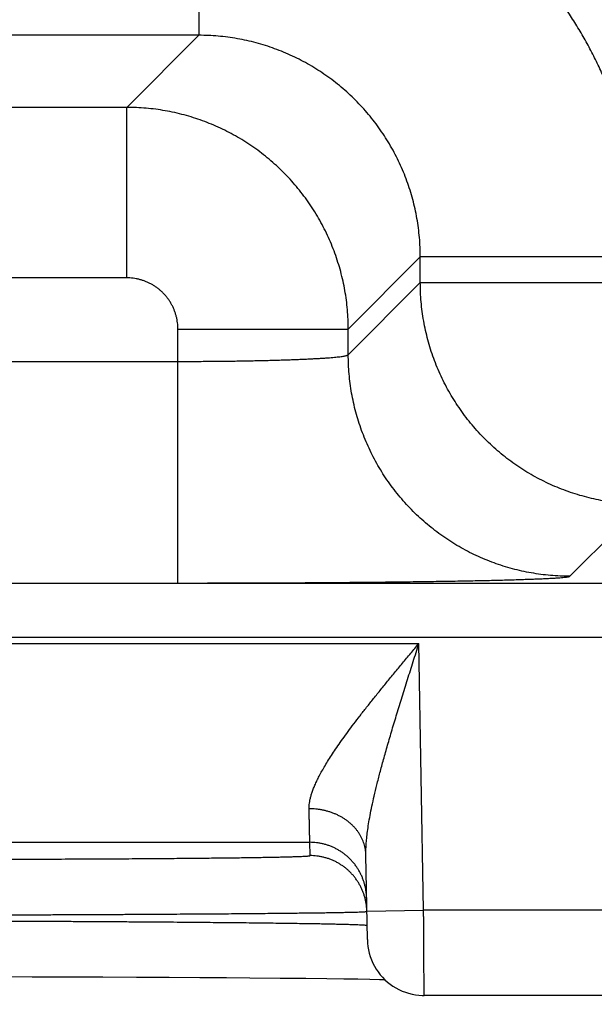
# Model space of a CAD drawing. Header units: inches. Extents: x 0 to 34, y 0 to 22.
# Tile 97 of 111: x 24.074 to 24.277, y 14.686 to 15.033. Entities that reach past the tile are written whole.
import ezdxf

# ---------------------------------------------------------------- set-up
doc = ezdxf.new("R2010")
doc.units = ezdxf.units.IN
doc.header["$LTSCALE"] = 1.87
doc.header["$MEASUREMENT"] = 0
doc.layers.get('0').update_dxf_attribs({"linetype": 'CONTINUOUS'})
doc.layers.add('DIMENSIONS', color=7, linetype='CONTINUOUS')
doc.styles.get("Standard").update_dxf_attribs({"font": 'txt', "width": 0.8})
doc.dimstyles.new('DIMSTYLE_1', dxfattribs={"dimtxt": 0.125, "dimasz": 0.18, "dimexe": 0.18, "dimexo": 0.0625, "dimgap": 0.09, "dimtad": 0, "dimtih": 1, "dimtoh": 1, "dimdec": 3, "dimzin": 4, "dimdsep": 46, "dimtxsty": 'STANDARD', "dimblk": '_FILLED', "dimblk1": '_FILLED', "dimblk2": '_FILLED', "dimcen": 0.09, "dimadec": 0, "dimazin": 0, "dimtp": 0.01, "dimtm": 0.01, "dimtfac": 1, "dimtdec": 3, "dimtofl": 0, "dimtmove": 0, "dimatfit": 3, "dimldrblk": '_FILLED', "dimfxl": 1, "dimtolj": 1, "dimtzin": 4, "dimarcsym": 0})

# ---------------------------------------------------------------- blocks, each defined once
blk = doc.blocks.new('_FILLED')
at = {"color": 0, "linetype": 'BYBLOCK'}
blk.add_solid([(0, 0), (-1, 0.1736), (-1, -0.1736)], dxfattribs=at)
blk = doc.blocks.new('*D11')
at = {"layer": 'DIMENSIONS', "color": 2, "linetype": 'CONTINUOUS'}
for p, q in [((24.03794, 16.72471), (26.25434, 16.72471)), ((26.12934, 16.72471), (26.12934, 15.96506)), ((26.12934, 14.68947), (26.12934, 15.52756)), ((24.56286, 14.68947), (26.25434, 14.68947))]:
    blk.add_line(p, q, dxfattribs=at)
at = {"layer": 'DIMENSIONS', "color": 2, "linetype": 'CONTINUOUS', "xscale": 0.18, "yscale": 0.18, "zscale": 0.18}
for p, rotation in [((26.12934, 16.72471), 90), ((26.12934, 14.68947), 270)]:
    blk.add_blockref('_FILLED', p, dxfattribs=dict(at, rotation=rotation))
at = {"layer": 'DIMENSIONS', "color": 2, "linetype": 'CONTINUOUS', "width": 0.8}
for s, p in [('2.035', (25.82934, 15.77756)), ('[', (25.82934, 15.59006)), (']', (26.32934, 15.59006)), ('51.7', (25.92934, 15.59006))]:
    blk.add_text(s, height=0.125, dxfattribs=at).set_placement(p)
blk = doc.blocks.new('*D15')
at = {"layer": 'DIMENSIONS', "color": 2, "linetype": 'CONTINUOUS'}
for p, q in [((23.96834, 15.50721), (23.96834, 13.81447)), ((24.62934, 14.74144), (24.62934, 13.81447)), ((23.96834, 13.93947), (23.60834, 13.93947)), ((24.62934, 13.93947), (24.98934, 13.93947))]:
    blk.add_line(p, q, dxfattribs=at)
at = {"layer": 'DIMENSIONS', "color": 2, "linetype": 'CONTINUOUS', "xscale": 0.18, "yscale": 0.18, "zscale": 0.18}
blk.add_blockref('_FILLED', (23.96834, 13.93947), dxfattribs=at)
at = {"layer": 'DIMENSIONS', "color": 2, "linetype": 'CONTINUOUS', "xscale": 0.18, "yscale": 0.18, "zscale": 0.18, "rotation": 180}
blk.add_blockref('_FILLED', (24.62934, 13.93947), dxfattribs=at)
at = {"layer": 'DIMENSIONS', "color": 2, "linetype": 'CONTINUOUS', "width": 0.8}
for s, p in [('.661', (23.95755, 13.87697)), ('[', (23.95755, 13.68947)), (']', (24.55755, 13.68947)), ('16.79', (24.05755, 13.68947))]:
    blk.add_text(s, height=0.125, dxfattribs=at).set_placement(p)
blk = doc.blocks.new('*D16')
at = {"layer": 'DIMENSIONS', "color": 2, "linetype": 'CONTINUOUS'}
for p, q in [((23.03834, 15.50721), (23.03834, 13.06447)), ((23.96834, 15.50721), (23.96834, 13.06447)), ((23.03834, 13.18947), (22.67834, 13.18947)), ((23.96834, 13.18947), (24.32834, 13.18947))]:
    blk.add_line(p, q, dxfattribs=at)
at = {"layer": 'DIMENSIONS', "color": 2, "linetype": 'CONTINUOUS', "xscale": 0.18, "yscale": 0.18, "zscale": 0.18}
blk.add_blockref('_FILLED', (23.03834, 13.18947), dxfattribs=at)
at = {"layer": 'DIMENSIONS', "color": 2, "linetype": 'CONTINUOUS', "xscale": 0.18, "yscale": 0.18, "zscale": 0.18, "rotation": 180}
blk.add_blockref('_FILLED', (23.96834, 13.18947), dxfattribs=at)
at = {"layer": 'DIMENSIONS', "color": 2, "linetype": 'CONTINUOUS', "width": 0.8}
for s, p in [('.930', (23.15634, 13.12697)), ('[', (23.15634, 12.93947)), (']', (23.75634, 12.93947)), ('23.62', (23.25634, 12.93947))]:
    blk.add_text(s, height=0.125, dxfattribs=at).set_placement(p)

msp = doc.modelspace()

# ---------------------------------------------------------------- linework, layer by layer
at = {"color": 7, "linetype": 'CONTINUOUS'}
for p, q in [((24.1375, 15.10534), (24.1375, 15.02735)), ((24.1375, 15.02735), (23.98719, 15.02735)), ((24.1375, 15.02735), (24.11213, 15.00198)), ((24.11213, 15.00198), (24.01255, 15.00198)), ((24.11213, 14.94199), (24.11213, 15.00198)), ((24.21549, 14.94936), (24.19012, 14.92399)), ((24.29347, 14.94936), (24.21549, 14.94936)), ((24.21549, 14.94034), (24.21549, 14.94936)), ((24.11213, 14.94199), (24.01255, 14.94199)), ((24.19012, 14.91497), (24.21549, 14.94034)), ((24.21549, 14.94034), (24.3752, 14.94034)), ((24.13012, 14.92399), (24.19012, 14.92399)), ((24.13012, 14.83462), (24.13012, 14.92399)), ((24.19012, 14.91497), (24.19012, 14.92399)), ((23.99456, 14.9126), (24.13012, 14.9126)), ((24.2681, 14.83698), (24.29347, 14.86235)), ((20.65466, 14.83453), (24.32503, 14.83453)), ((23.99456, 14.83462), (24.13012, 14.83462)), ((20.65466, 14.81554), (24.32503, 14.81554)), ((23.53767, 14.81336), (24.21501, 14.81336)), ((24.21665, 14.71947), (24.21501, 14.81336)), ((23.5761, 14.74337), (24.17658, 14.74337)), ((24.17666, 14.73869), (24.17658, 14.74337)), ((24.19683, 14.70912), (24.19631, 14.73888)), ((24.19666, 14.71912), (24.21665, 14.71947)), ((24.50036, 14.71947), (24.21665, 14.71947)), ((24.06594, 14.69611), (24.07878, 14.69609)), ((24.07878, 14.69609), (24.09136, 14.69605)), ((24.09136, 14.69605), (24.10364, 14.69601)), ((24.10364, 14.69601), (24.11553, 14.69596)), ((24.11553, 14.69596), (24.12704, 14.6959)), ((24.12704, 14.6959), (24.1378, 14.69584)), ((24.1378, 14.69584), (24.14726, 14.69577)), ((24.14726, 14.69577), (24.15547, 14.69571)), ((24.15547, 14.69571), (24.16611, 14.69562)), ((24.16611, 14.69562), (24.17512, 14.69553)), ((24.17512, 14.69553), (24.18256, 14.69544)), ((24.18256, 14.69544), (24.18858, 14.69536)), ((24.18858, 14.69536), (24.19352, 14.69528)), ((24.19352, 14.69528), (24.19765, 14.69521)), ((24.19765, 14.69521), (24.20111, 14.69515)), ((24.20111, 14.69515), (24.20292, 14.69511)), ((24.50036, 14.68947), (24.21683, 14.68947))]:
    msp.add_line(p, q, dxfattribs=at)
msp.add_lwpolyline([(24.19683, 14.70912), (24.19689, 14.70791), (24.19702, 14.7067), (24.19723, 14.7055), (24.1975, 14.70432), (24.19785, 14.70315), (24.19827, 14.70201), (24.19876, 14.70089), (24.19932, 14.69981), (24.19993, 14.69877), (24.20062, 14.69776), (24.20136, 14.69679), (24.20216, 14.69588), (24.20301, 14.69501), (24.20392, 14.6942), (24.20487, 14.69344), (24.20586, 14.69274), (24.2069, 14.69211), (24.20797, 14.69154), (24.20908, 14.69103), (24.21022, 14.6906), (24.21138, 14.69023), (24.21256, 14.68993), (24.21375, 14.68971), (24.21496, 14.68956), (24.21617, 14.68948), (24.21683, 14.68947)], dxfattribs=at)
for points, knots in [([(24.29347, 14.94936), (24.29347, 14.95126), (24.2934, 14.95506), (24.29309, 14.96075), (24.29257, 14.96643), (24.29185, 14.97208), (24.29091, 14.97771), (24.28977, 14.98329), (24.28843, 14.98883), (24.28689, 14.99432), (24.28515, 14.99974), (24.28321, 15.00511), (24.28108, 15.01039), (24.27875, 15.0156), (24.27624, 15.02072), (24.27354, 15.02573), (24.27066, 15.03065), (24.2676, 15.03546), (24.26437, 15.04015), (24.26097, 15.04473), (24.25741, 15.04917), (24.25368, 15.05349), (24.2498, 15.05766), (24.24577, 15.06169), (24.2416, 15.06557), (24.23728, 15.06929), (24.23284, 15.07286), (24.22826, 15.07626), (24.22357, 15.07949), (24.21875, 15.08255), (24.21384, 15.08542), (24.20882, 15.08812), (24.2037, 15.09063), (24.1985, 15.09296), (24.19321, 15.09509), (24.18784, 15.09703), (24.18241, 15.09877), (24.17693, 15.10031), (24.17139, 15.10165), (24.1658, 15.10279), (24.16018, 15.10372), (24.15453, 15.10444), (24.14886, 15.10496), (24.14318, 15.10527), (24.13939, 15.10534), (24.1375, 15.10534)], [0, 0, 0, 0, 0.02325, 0.046512, 0.069779, 0.093044, 0.116305, 0.13956, 0.162813, 0.186066, 0.209325, 0.232597, 0.255874, 0.279144, 0.302401, 0.325651, 0.348904, 0.37216, 0.395416, 0.41867, 0.441923, 0.465173, 0.488427, 0.511688, 0.534953, 0.558213, 0.581463, 0.604713, 0.627975, 0.651244, 0.674505, 0.697754, 0.721003, 0.744267, 0.767542, 0.790816, 0.814083, 0.837342, 0.860594, 0.883846, 0.907105, 0.930364, 0.95361, 0.976827, 1, 1, 1, 1]), ([(24.21549, 14.94936), (24.21549, 14.9505), (24.21544, 14.95277), (24.21521, 14.95617), (24.21484, 14.95956), (24.21433, 14.96292), (24.21366, 14.96626), (24.21285, 14.96957), (24.2119, 14.97284), (24.21081, 14.97607), (24.20957, 14.97924), (24.2082, 14.98236), (24.2067, 14.98541), (24.20506, 14.98839), (24.2033, 14.9913), (24.20141, 14.99412), (24.1994, 14.99687), (24.19727, 14.99952), (24.19503, 15.00207), (24.19268, 15.00453), (24.19022, 15.00688), (24.18766, 15.00913), (24.18501, 15.01126), (24.18227, 15.01327), (24.17944, 15.01516), (24.17653, 15.01693), (24.17354, 15.01856), (24.17049, 15.02007), (24.16737, 15.02144), (24.1642, 15.02267), (24.16098, 15.02377), (24.15771, 15.02472), (24.1544, 15.02553), (24.15106, 15.02619), (24.14769, 15.02671), (24.1443, 15.02708), (24.1409, 15.0273), (24.13863, 15.02735), (24.1375, 15.02735)], [0, 0, 0, 0, 0.027801, 0.055606, 0.083409, 0.11121, 0.139007, 0.166801, 0.194591, 0.222378, 0.25016, 0.277931, 0.30569, 0.333443, 0.361197, 0.388949, 0.416694, 0.444435, 0.472175, 0.499921, 0.527681, 0.555445, 0.583207, 0.610971, 0.638742, 0.666518, 0.694294, 0.722069, 0.749843, 0.77762, 0.805403, 0.833194, 0.860989, 0.888789, 0.916591, 0.944395, 0.972199, 1, 1, 1, 1]), ([(24.19012, 14.92399), (24.19012, 14.92513), (24.19007, 14.9274), (24.18984, 14.9308), (24.18947, 14.93418), (24.18895, 14.93755), (24.18829, 14.94088), (24.18748, 14.94419), (24.18652, 14.94746), (24.18543, 14.95068), (24.18419, 14.95386), (24.18282, 14.95697), (24.18131, 14.96002), (24.17968, 14.96301), (24.17791, 14.96591), (24.17602, 14.96874), (24.17401, 14.97148), (24.17188, 14.97414), (24.16964, 14.97669), (24.16728, 14.97915), (24.16483, 14.9815), (24.16227, 14.98375), (24.15961, 14.98588), (24.15687, 14.98789), (24.15404, 14.98978), (24.15113, 14.99155), (24.14814, 14.99319), (24.14509, 14.99469), (24.14197, 14.99607), (24.1388, 14.9973), (24.13558, 14.99839), (24.13231, 14.99935), (24.129, 15.00016), (24.12566, 15.00082), (24.1223, 15.00134), (24.11892, 15.00171), (24.11553, 15.00193), (24.11326, 15.00198), (24.11213, 15.00198)], [0, 0, 0, 0, 0.027792, 0.055584, 0.083373, 0.11116, 0.138947, 0.166736, 0.194523, 0.222308, 0.250095, 0.277886, 0.305671, 0.333438, 0.361191, 0.388942, 0.416697, 0.44446, 0.47223, 0.500001, 0.527768, 0.555539, 0.58332, 0.611108, 0.638896, 0.666681, 0.69447, 0.722264, 0.750056, 0.777841, 0.805622, 0.833408, 0.861192, 0.888964, 0.916724, 0.944479, 0.972236, 1, 1, 1, 1]), ([(24.13012, 14.92399), (24.13012, 14.92437), (24.1301, 14.92511), (24.13, 14.92623), (24.12982, 14.92735), (24.12958, 14.92845), (24.12926, 14.92954), (24.12888, 14.93061), (24.12843, 14.93165), (24.12791, 14.93266), (24.12734, 14.93364), (24.1267, 14.93457), (24.12601, 14.93547), (24.12526, 14.93632), (24.12446, 14.93712), (24.12361, 14.93787), (24.12271, 14.93857), (24.12177, 14.9392), (24.1208, 14.93978), (24.11979, 14.94029), (24.11875, 14.94074), (24.11768, 14.94113), (24.11659, 14.94144), (24.11548, 14.94169), (24.11437, 14.94186), (24.11325, 14.94197), (24.1125, 14.94199), (24.11213, 14.94199)], [0, 0, 0, 0, 0.039555, 0.079331, 0.11927, 0.159318, 0.199425, 0.23954, 0.27962, 0.319663, 0.359694, 0.399734, 0.439792, 0.479863, 0.51994, 0.560017, 0.600085, 0.640135, 0.680172, 0.720225, 0.760321, 0.80046, 0.840595, 0.880671, 0.920633, 0.960429, 1, 1, 1, 1]), ([(24.29347, 14.86235), (24.29234, 14.86235), (24.29007, 14.8624), (24.28667, 14.86263), (24.28329, 14.863), (24.27993, 14.86352), (24.27659, 14.86418), (24.27328, 14.86499), (24.27002, 14.86594), (24.26679, 14.86704), (24.26362, 14.86827), (24.26051, 14.86964), (24.25745, 14.87115), (24.25447, 14.87279), (24.25156, 14.87455), (24.24873, 14.87645), (24.24599, 14.87846), (24.24333, 14.88059), (24.24077, 14.88283), (24.23831, 14.88519), (24.23596, 14.88765), (24.23372, 14.89021), (24.23159, 14.89286), (24.22957, 14.89561), (24.22768, 14.89844), (24.22592, 14.90135), (24.22428, 14.90433), (24.22277, 14.90738), (24.2214, 14.9105), (24.22017, 14.91367), (24.21907, 14.91689), (24.21812, 14.92016), (24.21731, 14.92347), (24.21665, 14.9268), (24.21613, 14.93017), (24.21576, 14.93355), (24.21554, 14.93694), (24.21549, 14.93921), (24.21549, 14.94034)], [0, 0, 0, 0, 0.027778, 0.055556, 0.083335, 0.111114, 0.138893, 0.166673, 0.194453, 0.222233, 0.250014, 0.277795, 0.305576, 0.333357, 0.361139, 0.38892, 0.416702, 0.444484, 0.472265, 0.500047, 0.527829, 0.555611, 0.583392, 0.611174, 0.638955, 0.666735, 0.694518, 0.722299, 0.750078, 0.777857, 0.805635, 0.833415, 0.861198, 0.888978, 0.916748, 0.944506, 0.972255, 1, 1, 1, 1]), ([(24.13012, 14.9126), (24.13104, 14.9126), (24.13286, 14.91261), (24.13559, 14.91261), (24.13831, 14.91262), (24.14101, 14.91264), (24.14369, 14.91266), (24.14634, 14.91269), (24.14896, 14.91272), (24.15153, 14.91276), (24.15407, 14.9128), (24.15655, 14.91285), (24.15898, 14.9129), (24.16135, 14.91295), (24.16365, 14.91301), (24.16589, 14.91308), (24.16805, 14.91314), (24.17013, 14.91322), (24.17213, 14.91329), (24.17404, 14.91337), (24.17586, 14.91345), (24.17758, 14.91354), (24.17921, 14.91363), (24.18073, 14.91372), (24.18214, 14.91381), (24.18345, 14.91391), (24.18465, 14.914), (24.18573, 14.91411), (24.1867, 14.91421), (24.18755, 14.91431), (24.18828, 14.91442), (24.18889, 14.91452), (24.18937, 14.91463), (24.18974, 14.91473), (24.18998, 14.91483), (24.19009, 14.91492), (24.19012, 14.91497)], [0, 0, 0, 0, 0.045499, 0.090898, 0.136107, 0.181041, 0.225612, 0.269722, 0.313271, 0.356167, 0.398325, 0.439658, 0.480076, 0.519496, 0.557842, 0.595035, 0.630991, 0.665634, 0.698895, 0.730707, 0.761002, 0.789712, 0.81678, 0.842151, 0.865772, 0.887593, 0.907569, 0.925664, 0.941841, 0.956068, 0.968317, 0.978571, 0.986823, 0.993083, 0.997405, 1, 1, 1, 1]), ([(24.2681, 14.83698), (24.26697, 14.83698), (24.2647, 14.83703), (24.26131, 14.83726), (24.25792, 14.83763), (24.25456, 14.83815), (24.25122, 14.83881), (24.24792, 14.83962), (24.24465, 14.84057), (24.24143, 14.84167), (24.23825, 14.8429), (24.23514, 14.84427), (24.23209, 14.84578), (24.2291, 14.84742), (24.22619, 14.84918), (24.22336, 14.85107), (24.22062, 14.85309), (24.21797, 14.85522), (24.21541, 14.85746), (24.21295, 14.85982), (24.21059, 14.86227), (24.20835, 14.86483), (24.20622, 14.86749), (24.20421, 14.87023), (24.20232, 14.87306), (24.20055, 14.87597), (24.19891, 14.87895), (24.19741, 14.88201), (24.19604, 14.88512), (24.1948, 14.88829), (24.19371, 14.89152), (24.19275, 14.89478), (24.19194, 14.89809), (24.19128, 14.90143), (24.19076, 14.90479), (24.19039, 14.90817), (24.19017, 14.91157), (24.19012, 14.91384), (24.19012, 14.91497)], [0, 0, 0, 0, 0.027775, 0.055551, 0.083327, 0.111104, 0.138881, 0.166658, 0.194436, 0.222213, 0.249992, 0.27777, 0.305549, 0.333327, 0.361106, 0.388885, 0.416665, 0.444444, 0.472223, 0.500003, 0.527782, 0.555561, 0.58334, 0.61112, 0.638898, 0.666677, 0.694456, 0.722234, 0.750012, 0.77779, 0.805567, 0.833344, 0.861121, 0.888898, 0.916674, 0.94445, 0.972225, 1, 1, 1, 1]), ([(24.13012, 14.83462), (24.13186, 14.83462), (24.13533, 14.83462), (24.14053, 14.83462), (24.14573, 14.83463), (24.15091, 14.83464), (24.15606, 14.83466), (24.16117, 14.83468), (24.16623, 14.8347), (24.17125, 14.83472), (24.17621, 14.83475), (24.18111, 14.83479), (24.18593, 14.83482), (24.19067, 14.83486), (24.19532, 14.8349), (24.19988, 14.83494), (24.20433, 14.83499), (24.20869, 14.83504), (24.21292, 14.8351), (24.21705, 14.83515), (24.22104, 14.83521), (24.22491, 14.83527), (24.22863, 14.83534), (24.23222, 14.8354), (24.23566, 14.83547), (24.23895, 14.83554), (24.24209, 14.83561), (24.24506, 14.83569), (24.24787, 14.83577), (24.2505, 14.83585), (24.25297, 14.83593), (24.25526, 14.83601), (24.25737, 14.83609), (24.25929, 14.83617), (24.26103, 14.83626), (24.26259, 14.83635), (24.26395, 14.83643), (24.26512, 14.83652), (24.2661, 14.83661), (24.26688, 14.8367), (24.26747, 14.83678), (24.26785, 14.83687), (24.26805, 14.83693), (24.2681, 14.83698)], [0, 0, 0, 0, 0.037696, 0.075415, 0.113078, 0.150605, 0.187924, 0.224964, 0.261683, 0.298042, 0.33399, 0.369462, 0.404398, 0.438746, 0.47246, 0.505492, 0.537801, 0.569342, 0.600069, 0.629934, 0.658891, 0.686902, 0.713931, 0.739939, 0.764885, 0.788728, 0.811435, 0.83298, 0.853332, 0.872461, 0.890334, 0.906927, 0.922222, 0.936202, 0.94884, 0.960113, 0.970005, 0.978507, 0.985613, 0.991312, 0.995598, 0.998476, 1, 1, 1, 1]), ([(24.17632, 14.75516), (24.17631, 14.75548), (24.17632, 14.75616), (24.17643, 14.7572), (24.17662, 14.7583), (24.17691, 14.75949), (24.17729, 14.76075), (24.17777, 14.7621), (24.17837, 14.76355), (24.17907, 14.76509), (24.1799, 14.76675), (24.18086, 14.76851), (24.18195, 14.77039), (24.18318, 14.7724), (24.18455, 14.77453), (24.18608, 14.7768), (24.18776, 14.7792), (24.18959, 14.78174), (24.19158, 14.78442), (24.19372, 14.78723), (24.19601, 14.79017), (24.19843, 14.79323), (24.20099, 14.7964), (24.20365, 14.79967), (24.20641, 14.80302), (24.20923, 14.80643), (24.21211, 14.80988), (24.21404, 14.8122), (24.21501, 14.81336)], [0, 0, 0, 0, 0.013767, 0.02849, 0.044343, 0.061496, 0.080115, 0.100365, 0.122402, 0.146375, 0.172446, 0.200769, 0.231483, 0.26472, 0.300604, 0.339231, 0.380672, 0.424982, 0.472158, 0.522156, 0.574897, 0.630217, 0.687914, 0.747698, 0.80919, 0.871994, 0.935726, 1, 1, 1, 1]), ([(24.19631, 14.73888), (24.1963, 14.73947), (24.19631, 14.74071), (24.19641, 14.74267), (24.19659, 14.74484), (24.19688, 14.74726), (24.19728, 14.74994), (24.19781, 14.7529), (24.19846, 14.75617), (24.19926, 14.75977), (24.20021, 14.76371), (24.20131, 14.768), (24.20257, 14.77265), (24.20399, 14.77766), (24.20556, 14.78301), (24.20726, 14.78866), (24.20909, 14.79459), (24.21101, 14.80072), (24.21299, 14.80701), (24.21434, 14.81123), (24.21501, 14.81336)], [0, 0, 0, 0, 0.022884, 0.048266, 0.076504, 0.107952, 0.142988, 0.181957, 0.225166, 0.272912, 0.32545, 0.382981, 0.445586, 0.513225, 0.585692, 0.6626, 0.74338, 0.827177, 0.913025, 1, 1, 1, 1]), ([(24.17658, 14.74337), (24.17658, 14.7434), (24.17658, 14.74351), (24.17657, 14.74374), (24.17656, 14.74412), (24.17655, 14.74463), (24.17654, 14.74528), (24.17652, 14.74607), (24.1765, 14.74699), (24.17647, 14.74804), (24.17645, 14.74922), (24.17642, 14.75053), (24.17639, 14.75196), (24.17635, 14.75352), (24.17633, 14.7546), (24.17632, 14.75516)], [0, 0, 0, 0, 0.008221, 0.028243, 0.060025, 0.103511, 0.158627, 0.22527, 0.303301, 0.392555, 0.49284, 0.603947, 0.725669, 0.857773, 1, 1, 1, 1]), ([(24.19631, 14.73888), (24.19631, 14.73921), (24.19627, 14.73987), (24.19615, 14.74086), (24.19595, 14.74185), (24.19568, 14.74282), (24.19535, 14.74377), (24.19494, 14.74471), (24.19447, 14.74562), (24.19394, 14.74651), (24.19334, 14.74737), (24.19268, 14.7482), (24.19196, 14.74899), (24.19118, 14.74974), (24.19036, 14.75046), (24.18948, 14.75113), (24.18855, 14.75176), (24.18759, 14.75234), (24.18658, 14.75287), (24.18553, 14.75335), (24.18445, 14.75377), (24.18334, 14.75415), (24.18221, 14.75446), (24.18106, 14.75472), (24.17989, 14.75492), (24.1787, 14.75506), (24.17751, 14.75515), (24.17671, 14.75516), (24.17632, 14.75516)], [0, 0, 0, 0, 0.034885, 0.069825, 0.104875, 0.140088, 0.175513, 0.211196, 0.247177, 0.283491, 0.32017, 0.357237, 0.39471, 0.4326, 0.470912, 0.509646, 0.548795, 0.588346, 0.628282, 0.66858, 0.709212, 0.750149, 0.791354, 0.83279, 0.874416, 0.916189, 0.958066, 1, 1, 1, 1]), ([(24.19658, 14.72372), (24.19657, 14.72411), (24.19653, 14.72491), (24.1964, 14.7261), (24.19621, 14.72728), (24.19594, 14.72844), (24.1956, 14.72959), (24.19519, 14.73071), (24.19472, 14.73181), (24.19419, 14.73288), (24.19359, 14.73391), (24.19293, 14.73491), (24.19221, 14.73587), (24.19143, 14.73678), (24.19061, 14.73764), (24.18973, 14.73845), (24.1888, 14.73921), (24.18784, 14.73991), (24.18683, 14.74055), (24.18578, 14.74113), (24.18471, 14.74165), (24.1836, 14.74211), (24.18247, 14.74249), (24.18132, 14.74281), (24.18015, 14.74306), (24.17897, 14.74323), (24.17777, 14.74334), (24.17698, 14.74337), (24.17658, 14.74337)], [0, 0, 0, 0, 0.038462, 0.076923, 0.115385, 0.153847, 0.192308, 0.23077, 0.269232, 0.307693, 0.346155, 0.384616, 0.423078, 0.461539, 0.500001, 0.538462, 0.576924, 0.615385, 0.653847, 0.692308, 0.73077, 0.769231, 0.807693, 0.846154, 0.884616, 0.923077, 0.961539, 1, 1, 1, 1]), ([(24.02671, 14.73738), (24.02853, 14.73738), (24.03219, 14.73738), (24.03766, 14.73738), (24.04312, 14.73739), (24.04855, 14.73739), (24.05395, 14.7374), (24.05931, 14.73741), (24.06463, 14.73742), (24.0699, 14.73743), (24.07512, 14.73745), (24.08027, 14.73746), (24.08534, 14.73748), (24.09034, 14.7375), (24.09526, 14.73752), (24.10008, 14.73754), (24.1048, 14.73757), (24.10942, 14.73759), (24.11393, 14.73762), (24.11832, 14.73765), (24.12259, 14.73768), (24.12674, 14.73771), (24.13075, 14.73774), (24.13462, 14.73778), (24.13834, 14.73781), (24.14192, 14.73785), (24.14535, 14.73789), (24.14861, 14.73792), (24.15172, 14.73796), (24.15465, 14.738), (24.15742, 14.73804), (24.16001, 14.73809), (24.16242, 14.73813), (24.16466, 14.73817), (24.16671, 14.73822), (24.16857, 14.73826), (24.17024, 14.73831), (24.17172, 14.73835), (24.17301, 14.7384), (24.1741, 14.73844), (24.175, 14.73849), (24.17569, 14.73854), (24.17622, 14.73857), (24.17646, 14.73863), (24.17666, 14.73865), (24.17666, 14.73869)], [0, 0, 0, 0, 0.036563, 0.073065, 0.109457, 0.14569, 0.181718, 0.217497, 0.252983, 0.288135, 0.322908, 0.357259, 0.391136, 0.424487, 0.457263, 0.489424, 0.520931, 0.551745, 0.581824, 0.611127, 0.639615, 0.667249, 0.693993, 0.719813, 0.744675, 0.768543, 0.791383, 0.813168, 0.833871, 0.853463, 0.871916, 0.889203, 0.905305, 0.920206, 0.933882, 0.946312, 0.957475, 0.967357, 0.97595, 0.983243, 0.989228, 0.993893, 0.997237, 0.99926, 1, 1, 1, 1]), ([(24.19666, 14.71912), (24.19665, 14.71949), (24.19661, 14.72026), (24.19649, 14.72142), (24.19629, 14.7226), (24.19602, 14.72376), (24.19568, 14.72491), (24.19528, 14.72603), (24.1948, 14.72713), (24.19427, 14.7282), (24.19367, 14.72923), (24.19301, 14.73023), (24.19229, 14.73119), (24.19152, 14.7321), (24.19069, 14.73296), (24.18981, 14.73377), (24.18889, 14.73453), (24.18792, 14.73523), (24.18691, 14.73587), (24.18587, 14.73646), (24.18479, 14.73697), (24.18368, 14.73743), (24.18255, 14.73781), (24.1814, 14.73813), (24.18023, 14.73838), (24.17905, 14.73856), (24.17786, 14.73866), (24.17706, 14.73869), (24.17666, 14.73869)], [0, 0, 0, 0, 0.035823, 0.074389, 0.112956, 0.151522, 0.190088, 0.228655, 0.267221, 0.305788, 0.344355, 0.382921, 0.421488, 0.460055, 0.498622, 0.537189, 0.575757, 0.614324, 0.652891, 0.691459, 0.730026, 0.768594, 0.807161, 0.845729, 0.884297, 0.922865, 0.961432, 1, 1, 1, 1]), ([(24.02671, 14.71773), (24.02873, 14.71773), (24.03278, 14.71774), (24.03883, 14.71775), (24.04488, 14.71777), (24.0509, 14.71779), (24.05688, 14.7178), (24.06283, 14.71782), (24.06874, 14.71784), (24.07459, 14.71786), (24.08038, 14.71789), (24.0861, 14.71791), (24.09174, 14.71793), (24.0973, 14.71796), (24.10277, 14.71798), (24.10814, 14.71801), (24.11341, 14.71804), (24.11857, 14.71807), (24.12361, 14.7181), (24.12852, 14.71813), (24.13331, 14.71816), (24.13796, 14.71819), (24.14247, 14.71822), (24.14683, 14.71825), (24.15104, 14.71829), (24.15509, 14.71832), (24.15898, 14.71836), (24.1627, 14.71839), (24.16624, 14.71843), (24.16961, 14.71846), (24.1728, 14.7185), (24.1758, 14.71853), (24.17861, 14.71857), (24.18123, 14.7186), (24.18365, 14.71864), (24.18587, 14.71868), (24.18789, 14.71871), (24.1897, 14.71875), (24.19131, 14.71879), (24.1927, 14.71882), (24.19389, 14.71886), (24.19486, 14.71889), (24.1956, 14.71893), (24.19618, 14.71895), (24.19641, 14.719), (24.19655, 14.719)], [0, 0, 0, 0, 0.035745, 0.071435, 0.107027, 0.142477, 0.177744, 0.212786, 0.247555, 0.282008, 0.316102, 0.349794, 0.383039, 0.415791, 0.448004, 0.479641, 0.510669, 0.541047, 0.570735, 0.599692, 0.627883, 0.655274, 0.681832, 0.707524, 0.732317, 0.756177, 0.779075, 0.80098, 0.821867, 0.841711, 0.860484, 0.878159, 0.894716, 0.910135, 0.924399, 0.937486, 0.949378, 0.960059, 0.969515, 0.977736, 0.984711, 0.99043, 0.994887, 0.998078, 1, 1, 1, 1]), ([(24.21683, 14.68947), (24.21683, 14.68947), (24.21683, 14.68957), (24.21683, 14.68962), (24.21683, 14.68987), (24.21682, 14.69015), (24.21682, 14.69054), (24.21682, 14.691), (24.21682, 14.69155), (24.21681, 14.69219), (24.21681, 14.6929), (24.2168, 14.6937), (24.2168, 14.69457), (24.21679, 14.69551), (24.21679, 14.69653), (24.21678, 14.69761), (24.21677, 14.69876), (24.21677, 14.69997), (24.21676, 14.70124), (24.21675, 14.70256), (24.21674, 14.70394), (24.21674, 14.70536), (24.21673, 14.70682), (24.21672, 14.70832), (24.21671, 14.70985), (24.2167, 14.71141), (24.21669, 14.713), (24.21668, 14.7146), (24.21667, 14.71622), (24.21666, 14.71784), (24.21666, 14.71893), (24.21665, 14.71947)], [0, 0, 0, 0, 0.000691, 0.004661, 0.011582, 0.021433, 0.034181, 0.049785, 0.068199, 0.08937, 0.113239, 0.139744, 0.168808, 0.200338, 0.234231, 0.270398, 0.308753, 0.349184, 0.391556, 0.435727, 0.481575, 0.528977, 0.577786, 0.627832, 0.678958, 0.731028, 0.783906, 0.837426, 0.891405, 0.945657, 1, 1, 1, 1]), ([(24.02674, 14.7158), (24.02876, 14.7158), (24.03281, 14.71579), (24.03887, 14.71577), (24.04491, 14.71576), (24.05093, 14.71574), (24.05692, 14.71572), (24.06287, 14.7157), (24.06878, 14.71567), (24.07463, 14.71565), (24.08042, 14.71562), (24.08614, 14.7156), (24.09179, 14.71557), (24.09735, 14.71554), (24.10282, 14.71551), (24.1082, 14.71547), (24.11347, 14.71544), (24.11862, 14.7154), (24.12367, 14.71537), (24.12858, 14.71533), (24.13337, 14.71529), (24.13802, 14.71525), (24.14253, 14.71521), (24.14689, 14.71517), (24.1511, 14.71513), (24.15516, 14.71509), (24.15904, 14.71504), (24.16276, 14.715), (24.16631, 14.71495), (24.16968, 14.71491), (24.17287, 14.71486), (24.17587, 14.71481), (24.17868, 14.71477), (24.1813, 14.71472), (24.18372, 14.71467), (24.18595, 14.71462), (24.18797, 14.71458), (24.18978, 14.71453), (24.19139, 14.71448), (24.19278, 14.71443), (24.19397, 14.71438), (24.19494, 14.71434), (24.19568, 14.71429), (24.19626, 14.71426), (24.19649, 14.7142), (24.19663, 14.71419)], [0, 0, 0, 0, 0.035719, 0.071398, 0.106986, 0.142438, 0.177708, 0.21275, 0.24752, 0.281976, 0.316073, 0.349763, 0.382999, 0.415742, 0.447957, 0.479602, 0.510632, 0.541005, 0.570687, 0.599644, 0.627837, 0.655229, 0.681783, 0.707467, 0.732251, 0.756105, 0.779002, 0.80091, 0.821799, 0.84164, 0.86041, 0.878088, 0.89465, 0.910071, 0.924333, 0.937419, 0.949313, 0.959999, 0.969461, 0.977687, 0.984668, 0.990395, 0.994861, 0.998063, 1, 1, 1, 1])]:
    msp.add_open_spline(points, degree=3, knots=knots, dxfattribs=at)
for points in [[(24.19655, 14.719), (24.1966, 14.719), (24.19666, 14.719), (24.19666, 14.71904)], [(24.19666, 14.71904), (24.19666, 14.71906), (24.19666, 14.71909), (24.19666, 14.71912)], [(24.19663, 14.71419), (24.19669, 14.71419), (24.19674, 14.71418), (24.19674, 14.71414)]]:
    msp.add_open_spline(points, degree=3, dxfattribs=at)

# ---------------------------------------------------------------- dimensions: what is measured, and where the dimension line sits
at = {"layer": 'DIMENSIONS', "color": 2, "linetype": 'CONTINUOUS'}
for base, p1, p2, angle, picture, middle in [((26.12934, 14.68947), (24.03794, 16.72471), (24.56286, 14.68947), 270, '*D11', (26.12934, 15.74631)), ((23.03834, 13.18947), (23.96834, 15.50721), (23.03834, 15.50721), 180, '*D16', (23.50634, 13.09572)), ((23.96834, 13.93947), (24.62934, 14.74144), (23.96834, 15.50721), 180, '*D15', (24.30755, 13.84572))]:
    dim = msp.add_linear_dim(base=base, p1=p1, p2=p2, angle=angle, dimstyle='DIMSTYLE_1', dxfattribs=at)
    dim.commit()
    dim.dimension.update_dxf_attribs({"geometry": picture, "text_midpoint": middle, "dimtype": 160})

doc.saveas('drawing.dxf')
